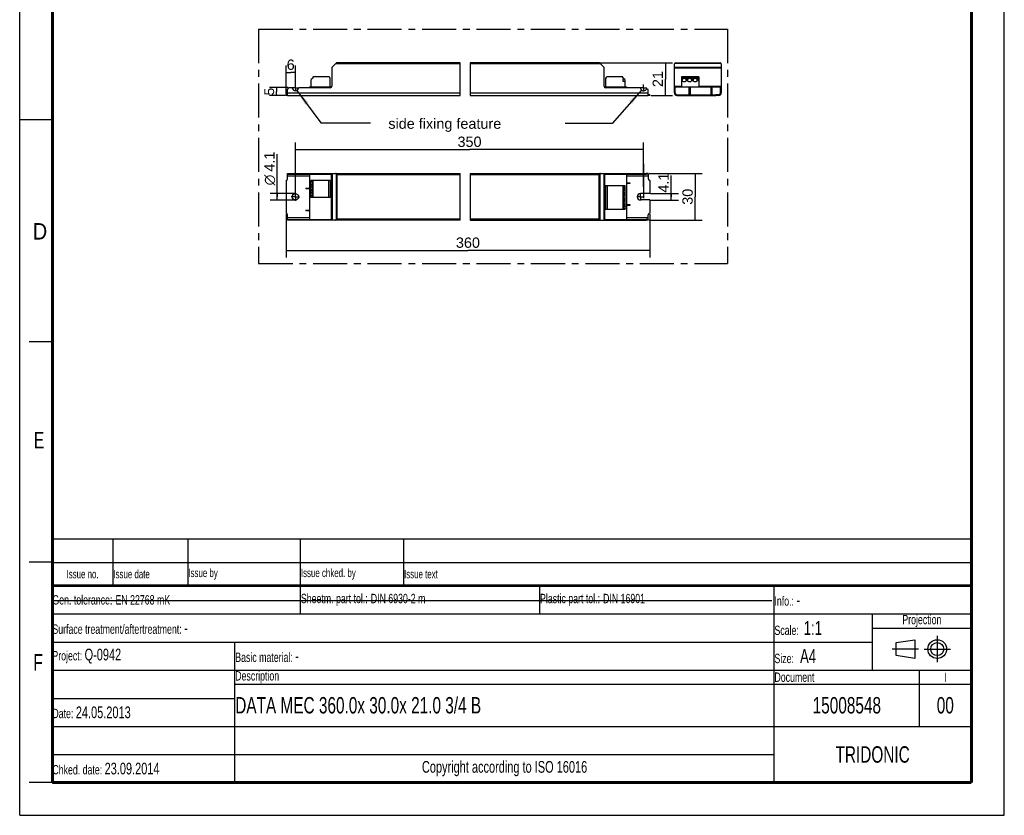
# Model space of a CAD drawing. Header units: millimetres. Extents: x 0 to 210, y 0 to 297.
# Tile 1 of 2: x 0 to 210, y 0 to 170. Entities that reach past the tile are written whole.
import ezdxf
from ezdxf.enums import TextEntityAlignment as Align

# ---------------------------------------------------------------- set-up
doc = ezdxf.new("R2010")
doc.units = ezdxf.units.MM
doc.header["$LTSCALE"] = 19.36
doc.linetypes.add('CENTER', pattern=[0.6, 0.375, -0.075, 0.075, -0.075])
doc.layers.get('0').update_dxf_attribs({"linetype": 'CONTINUOUS'})
for name, color, linetype in [('DEFAULT_1', 7, 'CENTER'), ('Z_AXIS', 7, 'CONTINUOUS'), ('Z_DIM_2D', 7, 'CONTINUOUS'), ('Z_NOTICE', 7, 'CONTINUOUS')]:
    doc.layers.add(name, color=color, linetype=linetype)
doc.styles.get("Standard").update_dxf_attribs({"font": 'txt', "width": 0.7})
doc.styles.add('TEXTSTYLE_2', font='txt', dxfattribs={"width": 0.75})
doc.styles.add('TEXTSTYLE_3', font='helveticaneueltw1g-ltcn.otf')
doc.styles.add('TEXTSTYLE_4', font='gdt', dxfattribs={"width": 0.7})
doc.dimstyles.new('DIMSTYLE_1', dxfattribs={"dimtxt": 2.2, "dimasz": 3.5, "dimexe": 1.5, "dimexo": 0, "dimgap": 0.55, "dimtad": 1, "dimdec": 1, "dimlfac": 3, "dimdsep": 46, "dimtxsty": 'TEXTSTYLE_3', "dimblk": '_FILLED', "dimblk1": '_FILLED', "dimblk2": '_FILLED', "dimcen": 0.09, "dimclrt": 5, "dimadec": 0, "dimazin": 0, "dimtp": 0.1, "dimtm": 0.1, "dimtfac": 1, "dimtdec": 1, "dimtofl": 0, "dimtmove": 0, "dimatfit": 3, "dimldrblk": '_FILLED', "dimfxl": 0, "dimtolj": 1, "dimarcsym": 0})
doc.dimstyles.new('DIMSTYLE_2', dxfattribs={"dimtxt": 2.2, "dimasz": 3.5, "dimexe": 1.5, "dimexo": 0, "dimgap": 0.55, "dimtad": 1, "dimdec": 1, "dimlfac": 3, "dimdsep": 46, "dimtxsty": 'TEXTSTYLE_3', "dimblk": '_FILLED', "dimblk1": '_FILLED', "dimblk2": '_FILLED', "dimcen": 0.09, "dimclrt": 5, "dimadec": 0, "dimazin": 0, "dimtp": 0.2, "dimtm": 0.2, "dimtfac": 1, "dimtdec": 1, "dimtofl": 0, "dimtmove": 0, "dimatfit": 3, "dimldrblk": '_FILLED', "dimfxl": 0, "dimtolj": 1, "dimarcsym": 0})
doc.dimstyles.new('DIMSTYLE_3', dxfattribs={"dimtxt": 2.2, "dimasz": 3.5, "dimexe": 1.5, "dimexo": 0, "dimgap": 0.55, "dimtad": 1, "dimdec": 1, "dimlfac": 3, "dimdsep": 46, "dimtxsty": 'TEXTSTYLE_3', "dimblk": '_FILLED', "dimblk1": '_FILLED', "dimblk2": '_FILLED', "dimcen": 0.09, "dimclrt": 5, "dimadec": 0, "dimazin": 0, "dimtp": 0.5, "dimtm": 0.5, "dimtfac": 1, "dimtdec": 1, "dimtofl": 0, "dimtmove": 0, "dimatfit": 3, "dimldrblk": '_FILLED', "dimfxl": 0, "dimtolj": 1, "dimarcsym": 0})
doc.dimstyles.new('DIMSTYLE_4', dxfattribs={"dimtxt": 2.1, "dimasz": 3.5, "dimexe": 1.5, "dimexo": 0, "dimgap": 0.525, "dimtad": 1, "dimdec": 1, "dimlfac": 3, "dimdsep": 46, "dimtxsty": 'TEXTSTYLE_3', "dimblk": '_FILLED', "dimblk1": '_FILLED', "dimblk2": '_FILLED', "dimcen": 0.09, "dimclrt": 5, "dimadec": 0, "dimazin": 0, "dimtp": 0.1, "dimtm": 0.1, "dimtfac": 1, "dimtdec": 1, "dimtofl": 0, "dimtmove": 0, "dimatfit": 3, "dimldrblk": '_FILLED', "dimfxl": 0, "dimtolj": 1, "dimarcsym": 0})
doc.dimstyles.get("Standard").update_dxf_attribs({"dimtxt": 3.5, "dimasz": 3.5, "dimexe": 1.5, "dimexo": 0, "dimtad": 1, "dimdec": 3, "dimdsep": 46, "dimtxsty": 'Standard', "dimblk": '_FILLED', "dimblk1": '_FILLED', "dimblk2": '_FILLED', "dimcen": 0.09, "dimclrt": 5, "dimadec": 0, "dimazin": 0, "dimtol": 1, "dimtp": 0.001, "dimtm": 0.001, "dimtfac": 1, "dimtdec": 3, "dimtofl": 0, "dimtmove": 0, "dimatfit": 3, "dimldrblk": '_FILLED', "dimfxl": 0, "dimtolj": 1, "dimarcsym": 0})

# ---------------------------------------------------------------- blocks, each defined once
blk = doc.blocks.new('SYMBOL_2_BL0', base_point=(192.31, 35.47))
at = {"color": 2, "linetype": 'Continuous'}
for p, q in [((186.91, 36.87), (190.91, 37.47)), ((186.91, 34.07), (186.91, 36.87)), ((190.91, 37.47), (190.91, 33.47)), ((190.91, 33.47), (186.91, 34.07))]:
    blk.add_line(p, q, dxfattribs=at)
for radius in [2, 1.4]:
    blk.add_circle((195.71, 35.47), radius, dxfattribs=at)
at = {"layer": 'DEFAULT_1', "color": 2, "linetype": 'CENTER'}
for p, q in [((195.71, 38.27), (195.71, 32.67)), ((191.71, 35.47), (186.11, 35.47)), ((192.91, 35.47), (198.5, 35.47))]:
    blk.add_line(p, q, dxfattribs=at)
blk = doc.blocks.new('*D2')
at = {"layer": 'Z_DIM_2D', "color": 2, "linetype": 'Continuous'}
for p, q in [((138.98, 131.98), (138.98, 136.55)), ((134.57, 132.66), (140.48, 132.66)), ((138.98, 132.66), (138.98, 131.98)), ((134.54, 131.29), (140.48, 131.29)), ((138.98, 131.29), (138.98, 131.98))]:
    blk.add_line(p, q, dxfattribs=at)
at = {"layer": 'Z_DIM_2D', "color": 5, "linetype": 'Continuous', "style": 'TEXTSTYLE_3'}
blk.add_text('4.1', height=2.2, rotation=90, dxfattribs=at).set_placement((138.43, 132.85))
blk = doc.blocks.new('_FILLED')
at = {"color": 0, "linetype": 'ByBlock'}
blk.add_solid([(0, 0), (-1, 0.125), (-1, -0.125)], dxfattribs=at)
blk = doc.blocks.new('_NONE')
blk = doc.blocks.new('*D3')
at = {"layer": 'Z_DIM_2D', "color": 2, "linetype": 'Continuous'}
for p, q in [((54.92, 131.98), (54.92, 141.04)), ((58.8, 132.66), (53.42, 132.66)), ((54.92, 132.66), (54.92, 131.98)), ((58.8, 131.29), (53.42, 131.29)), ((54.92, 131.29), (54.92, 131.98))]:
    blk.add_line(p, q, dxfattribs=at)
at = {"layer": 'Z_DIM_2D', "color": 5, "linetype": 'Continuous'}
for s, style, p in [('4.1', 'TEXTSTYLE_3', (54.37, 137.34)), ('n', 'TEXTSTYLE_4', (54.37, 134.41))]:
    blk.add_text(s, height=2.2, rotation=90, dxfattribs=dict(at, style=style)).set_placement(p)
blk = doc.blocks.new('*D4')
at = {"layer": 'Z_DIM_2D', "color": 2, "linetype": 'Continuous'}
for p, q in [((123.79, 160.59), (139.24, 160.59)), ((137.74, 160.59), (137.74, 157.09)), ((137.74, 153.59), (137.74, 157.09)), ((134.7, 153.59), (139.24, 153.59))]:
    blk.add_line(p, q, dxfattribs=at)
at = {"layer": 'Z_DIM_2D', "color": 5, "linetype": 'Continuous', "style": 'TEXTSTYLE_3'}
blk.add_text('21', height=2.2, rotation=90, dxfattribs=at).set_placement((137.19, 157.09), align=Align.CENTER)
blk = doc.blocks.new('*D5')
at = {"layer": 'Z_DIM_2D', "color": 2, "linetype": 'Continuous'}
for p, q in [((56.8, 153.86), (56.8, 160.01)), ((58.8, 155.9), (58.8, 160.01)), ((56.8, 158.51), (57.8, 158.51)), ((58.8, 158.51), (57.8, 158.51))]:
    blk.add_line(p, q, dxfattribs=at)
at = {"layer": 'Z_DIM_2D', "color": 5, "linetype": 'Continuous', "style": 'TEXTSTYLE_3'}
blk.add_text('6', height=2.2, dxfattribs=at).set_placement((57.8, 159.06), align=Align.CENTER)
blk = doc.blocks.new('*D6')
at = {"layer": 'Z_DIM_2D', "color": 2, "linetype": 'Continuous'}
for p, q in [((56.8, 128.25), (56.8, 119.04)), ((134.41, 128.25), (134.41, 119.04)), ((56.8, 120.54), (95.6, 120.54)), ((134.41, 120.54), (95.6, 120.54))]:
    blk.add_line(p, q, dxfattribs=at)
at = {"layer": 'Z_DIM_2D', "color": 5, "linetype": 'Continuous', "style": 'TEXTSTYLE_3'}
blk.add_text('360', height=2.2, dxfattribs=at).set_placement((95.6, 121.09), align=Align.CENTER)
blk = doc.blocks.new('*D7')
at = {"layer": 'Z_DIM_2D', "color": 2, "linetype": 'Continuous'}
for p, q in [((134.24, 136.98), (145.59, 136.98)), ((144.09, 136.98), (144.09, 131.98)), ((144.09, 126.98), (144.09, 131.98)), ((134.23, 126.98), (145.59, 126.98))]:
    blk.add_line(p, q, dxfattribs=at)
at = {"layer": 'Z_DIM_2D', "color": 5, "linetype": 'Continuous', "style": 'TEXTSTYLE_3'}
blk.add_text('30', height=2.2, rotation=90, dxfattribs=at).set_placement((143.54, 131.98), align=Align.CENTER)
blk = doc.blocks.new('*D8')
at = {"layer": 'Z_DIM_2D', "color": 2, "linetype": 'Continuous'}
for p, q in [((58.8, 132.86), (58.8, 143.57)), ((133.07, 134.08), (133.07, 143.57)), ((58.8, 142.07), (95.94, 142.07)), ((133.07, 142.07), (95.94, 142.07))]:
    blk.add_line(p, q, dxfattribs=at)
at = {"layer": 'Z_DIM_2D', "color": 5, "linetype": 'Continuous', "style": 'TEXTSTYLE_3'}
blk.add_text('350', height=2.2, dxfattribs=at).set_placement((95.94, 142.62), align=Align.CENTER)
blk = doc.blocks.new('*D9')
at = {"layer": 'Z_DIM_2D', "color": 2, "linetype": 'Continuous'}
for p, q in [((57.27, 155.26), (53.28, 155.26)), ((56.67, 153.59), (53.28, 153.59)), ((54.78, 155.26), (54.78, 154.42)), ((54.78, 153.59), (54.78, 154.42))]:
    blk.add_line(p, q, dxfattribs=at)
at = {"layer": 'Z_DIM_2D', "color": 5, "linetype": 'Continuous', "style": 'TEXTSTYLE_3'}
blk.add_text('5', height=2.1, rotation=90, dxfattribs=at).set_placement((54.26, 154.42), align=Align.CENTER)
blk = doc.blocks.new('*T11')
at = {"color": 0, "linetype": 'ByBlock', "lineweight": -2}
for p, q in [((0, 42), (196, 42)), ((0, 0), (0, 42)), ((53, 36), (53, 42)), ((104, 36), (104, 42)), ((154, 0), (154, 42)), ((196, 0), (196, 42)), ((0, 36), (196, 36)), ((175, 24), (175, 36)), ((175, 33), (196, 33)), ((0, 30), (175, 30)), ((39, 0), (39, 30)), ((0, 24), (196, 24)), ((185, 12), (185, 24)), ((39, 21), (196, 21)), ((0, 18), (39, 18)), ((0, 12), (196, 12)), ((0, 6), (154, 6)), ((0, 0), (196, 0))]:
    blk.add_line(p, q, dxfattribs=at)
at = {"color": 5, "linetype": 'Continuous'}
for s, insert, char_height, width, attachment_point in [('Gen. tolerance:\\H2.5; \\H2.0;EN 22768 mK', (0.06, 39), 2, 52.88, 4), ('Sheetm. part tol.:\\H2.5; \\H2.0;DIN 6930-2 m', (53.06, 39), 2, 50.88, 4), ('Plastic part tol.:\\H2.5; \\H2.0;DIN 16901', (104.06, 39), 2, 49.88, 4), ('Info.: \\H2.5;-', (154.06, 39), 2, 41.88, 4), ('Projection', (185.5, 34.5), 2, 20.88, 5), ('Surface treatment/aftertreatment: \\H2.5;-', (0.06, 33), 2, 153.88, 4), ('Scale:  \\H3.0;1:1', (154.06, 33), 2, 20.88, 4), ('Project: \\H2.5;Q-0942', (0.06, 27), 2, 38.88, 4), ('Basic material: \\H2.5;-', (39.06, 27), 2, 114.88, 4), ('Size: \\H3.0; A4', (154.06, 27), 2, 20.88, 4), ('Description', (39.06, 22.5), 2, 114.88, 4), ('Document', (154.06, 22.5), 2, 30.88, 4), ('I', (190.5, 22.5), 2, 10.88, 5), ('Date: \\H2.5;24.05.2013', (0.06, 15), 2, 38.88, 4), ('TRIDONIC', (175, 6), 3.5, 41.88, 5), ('Chked. date: \\H2.5;23.09.2014', (0.06, 3), 2, 38.88, 4), ('Copyright according to ISO 16016', (96.5, 3), 2.5, 114.88, 5)]:
    blk.add_mtext(s, dxfattribs=dict(at, insert=insert, char_height=char_height, width=width, attachment_point=attachment_point))
at = {"color": 7, "linetype": 'Continuous', "char_height": 3.5}
for s, insert, width, attachment_point in [('DATA MEC 360.0x 30.0x 21.0 3/4 B', (39.06, 16.5), 114.88, 4), ('15008548', (169.5, 16.5), 30.88, 5), ('00', (190.5, 16.5), 10.88, 5)]:
    blk.add_mtext(s, dxfattribs=dict(at, insert=insert, width=width, attachment_point=attachment_point))
blk = doc.blocks.new('*T12')
at = {"color": 0, "linetype": 'ByBlock', "lineweight": -2}
for p, q in [((0, 10), (196, 10)), ((0, 0), (0, 10)), ((13, 0), (13, 10)), ((29, 0), (29, 10)), ((53, 0), (53, 10)), ((75, 0), (75, 10)), ((196, 0), (196, 10)), ((0, 5), (196, 5)), ((0, 0), (196, 0))]:
    blk.add_line(p, q, dxfattribs=at)
at = {"color": 5, "linetype": 'Continuous', "char_height": 1.8}
for s, insert, width, attachment_point in [('Issue no.', (6.5, 2.5), 12.88, 5), ('Issue date ', (13.06, 2.5), 15.88, 4), ('Issue by ', (29.06, 2.5), 23.88, 4), ('Issue chked. by', (53.06, 2.5), 21.88, 4), ('Issue text ', (75.06, 2.5), 120.88, 4)]:
    blk.add_mtext(s, dxfattribs=dict(at, insert=insert, width=width, attachment_point=attachment_point))

msp = doc.modelspace()

# ---------------------------------------------------------------- linework, layer by layer
at = {"color": 2, "linetype": 'Continuous'}
for p, q in [((0, 0), (0, 297)), ((210, 0), (210, 297)), ((93.95, 153.588), (93.95, 160.588)), ((96.061, 160.588), (96.061, 153.588)), ((0, 148.5), (7, 148.5)), ((93.95, 126.976), (93.95, 136.976)), ((96.061, 136.976), (96.061, 126.976)), ((7, 101), (2, 101)), ((7, 54), (2, 54)), ((7, 7), (2, 7)), ((0, 0), (210, 0))]:
    msp.add_line(p, q, dxfattribs=at)
at = {"color": 7, "linetype": 'Continuous'}
for p, q in [((66.636, 159.657), (67.499, 160.52)), ((93.95, 160.588), (67.664, 160.588)), ((123.544, 160.588), (96.061, 160.588)), ((123.709, 160.52), (124.572, 159.657)), ((139.634, 154.122), (139.634, 160.355)), ((139.868, 160.588), (149.401, 160.588)), ((149.634, 160.355), (149.634, 154.122)), ((66.567, 159.492), (66.567, 155.588)), ((124.641, 155.588), (124.641, 159.492)), ((61.801, 155.405), (61.801, 155.255)), ((61.801, 155.405), (66.512, 155.405)), ((124.696, 155.405), (129.407, 155.405)), ((129.407, 155.405), (129.407, 155.255)), ((139.801, 154.122), (139.801, 155.405)), ((139.801, 155.405), (149.468, 155.405)), ((149.468, 154.122), (149.468, 155.405)), ((57.134, 153.588), (57.134, 154.922)), ((57.134, 153.588), (93.95, 153.588)), ((57.984, 155.255), (57.467, 155.255)), ((66.234, 155.255), (59.617, 155.255)), ((96.061, 153.588), (134.074, 153.588)), ((132.257, 155.255), (124.974, 155.255)), ((134.074, 153.588), (134.074, 154.678)), ((139.634, 155.255), (139.801, 155.255)), ((140.168, 153.755), (140.801, 153.755)), ((140.168, 153.588), (140.801, 153.588)), ((142.801, 155.255), (142.968, 155.255)), ((142.801, 153.755), (142.801, 155.255)), ((142.968, 155.255), (142.968, 153.755)), ((147.468, 155.255), (147.634, 155.255)), ((147.468, 153.755), (147.468, 155.255)), ((147.634, 155.255), (147.634, 153.755)), ((149.101, 153.755), (148.468, 153.755)), ((149.101, 153.588), (148.468, 153.588)), ((149.468, 155.255), (149.634, 155.255)), ((57.134, 135.809), (57.134, 136.976)), ((57.134, 136.976), (93.95, 136.976)), ((57.134, 136.809), (66.512, 136.809)), ((61.801, 136.809), (61.801, 127.143)), ((66.512, 127.143), (66.512, 136.809)), ((66.567, 136.976), (66.567, 126.976)), ((96.061, 136.976), (133.597, 136.976)), ((124.641, 136.976), (124.641, 126.976)), ((124.696, 136.809), (133.597, 136.809)), ((124.696, 136.809), (124.696, 127.143)), ((129.407, 136.809), (129.407, 127.143)), ((134.074, 136.809), (134.074, 135.809)), ((129.407, 134.976), (130.157, 134.976)), ((130.157, 134.809), (129.407, 134.809)), ((130.157, 134.976), (130.157, 134.809)), ((61.051, 133.809), (61.051, 133.643)), ((61.051, 133.809), (61.801, 133.809)), ((61.801, 133.643), (61.051, 133.643)), ((129.407, 130.309), (130.157, 130.309)), ((130.157, 130.309), (130.157, 130.143)), ((57.134, 126.976), (57.134, 128.143)), ((61.051, 129.143), (61.051, 128.976)), ((61.051, 129.143), (61.801, 129.143)), ((61.801, 128.976), (61.051, 128.976)), ((130.157, 130.143), (129.407, 130.143)), ((134.074, 127.143), (134.074, 128.143)), ((57.134, 127.143), (66.512, 127.143)), ((93.95, 126.976), (57.134, 126.976)), ((96.061, 126.976), (133.597, 126.976)), ((124.696, 127.143), (133.597, 127.143)), ((7.1, 45.829), (160.431, 45.819))]:
    msp.add_line(p, q, dxfattribs=at)
at = {"color": 9, "linetype": 'Continuous'}
for p, q in [((93.95, 160.355), (67.334, 160.355)), ((123.874, 160.355), (96.061, 160.355)), ((139.634, 159.657), (149.634, 159.657)), ((139.703, 160.52), (149.566, 160.52)), ((139.634, 159.492), (149.634, 159.492)), ((139.634, 155.588), (141.151, 155.588)), ((144.818, 155.588), (149.634, 155.588)), ((57.134, 154.122), (93.95, 154.122)), ((96.061, 154.122), (134.074, 154.122)), ((139.634, 154.922), (139.801, 154.922)), ((149.468, 154.922), (149.634, 154.922)), ((57.467, 136.976), (57.467, 136.809)), ((57.984, 136.809), (57.984, 136.976)), ((58.147, 136.809), (58.147, 136.976)), ((59.454, 136.976), (59.454, 136.809)), ((59.617, 136.976), (59.617, 136.809)), ((66.234, 136.976), (66.234, 136.809)), ((66.636, 136.976), (66.636, 126.976)), ((67.499, 136.908), (67.499, 127.044)), ((67.664, 136.743), (67.664, 127.209)), ((67.664, 136.743), (93.95, 136.743)), ((96.061, 136.743), (123.544, 136.743)), ((123.544, 136.743), (123.544, 127.209)), ((123.709, 136.908), (123.709, 127.044)), ((124.572, 136.976), (124.572, 126.976)), ((124.974, 136.809), (124.974, 136.976)), ((132.257, 136.809), (132.257, 136.976)), ((132.421, 136.809), (132.421, 136.976)), ((57.134, 136.443), (61.801, 136.443)), ((129.407, 136.443), (134.074, 136.443)), ((61.801, 127.509), (57.134, 127.509)), ((57.467, 127.143), (57.467, 126.976)), ((57.984, 126.976), (57.984, 127.143)), ((58.147, 126.976), (58.147, 127.143)), ((59.454, 127.143), (59.454, 126.976)), ((59.617, 127.143), (59.617, 126.976)), ((66.234, 127.143), (66.234, 126.976)), ((93.95, 127.209), (67.664, 127.209)), ((123.544, 127.209), (96.061, 127.209)), ((124.974, 126.976), (124.974, 127.143)), ((134.074, 127.509), (129.407, 127.509)), ((132.257, 126.976), (132.257, 127.143)), ((132.421, 126.976), (132.421, 127.143))]:
    msp.add_line(p, q, dxfattribs=at)
at = {"color": 7, "linetype": 'Continuous'}
for points, const_width in [([(7, 7), (7, 290)], 0.7), ([(203, 7), (203, 290)], 0.7), ([(7, 49), (203, 49)], 0.5), ([(7, 7), (203, 7)], 0.7)]:
    msp.add_lwpolyline(points, dxfattribs=dict(at, const_width=const_width))
for points in [[(67.499, 136.908), (67.478, 136.927), (67.454, 136.943), (67.427, 136.957), (67.398, 136.967), (67.367, 136.973), (67.334, 136.976)], [(67.55, 136.856), (67.524, 136.883), (67.499, 136.908)], [(67.664, 136.743), (67.635, 136.772), (67.606, 136.801), (67.55, 136.856)], [(123.658, 136.856), (123.602, 136.801), (123.573, 136.772), (123.544, 136.743)], [(123.709, 136.908), (123.684, 136.883), (123.658, 136.856)], [(123.874, 136.976), (123.841, 136.973), (123.81, 136.967), (123.781, 136.957), (123.754, 136.943), (123.73, 136.927), (123.709, 136.908)], [(67.334, 126.976), (67.367, 126.979), (67.398, 126.985), (67.427, 126.996), (67.454, 127.009), (67.478, 127.025), (67.499, 127.044)], [(67.55, 127.096), (67.524, 127.069), (67.499, 127.044)], [(67.664, 127.209), (67.635, 127.18), (67.606, 127.152), (67.55, 127.096)], [(123.544, 127.209), (123.573, 127.18), (123.602, 127.152), (123.658, 127.096)], [(123.658, 127.096), (123.684, 127.069), (123.709, 127.044)], [(123.709, 127.044), (123.73, 127.025), (123.754, 127.009), (123.781, 126.996), (123.81, 126.985), (123.841, 126.979), (123.874, 126.976)]]:
    msp.add_lwpolyline(points, dxfattribs=at)
for centre, radius, start, end in [((66.801, 159.492), 0.233, 135, 180), ((67.664, 160.355), 0.233, 90, 135), ((123.544, 160.355), 0.233, 45, 90), ((124.407, 159.492), 0.233, 0, 45), ((139.868, 160.355), 0.233, 90, 180), ((149.401, 160.355), 0.233, 0, 90), ((66.234, 155.588), 0.333, 270, 360), ((124.974, 155.588), 0.333, 180, 270), ((57.467, 154.922), 0.333, 90, 180), ((57.984, 155.088), 0.167, 11.53696, 90), ((58.801, 155.255), 0.667, 191.53696, 348.46304), ((59.617, 155.088), 0.167, 90, 168.46304), ((132.257, 155.088), 0.167, 11.53696, 90), ((133.074, 155.255), 0.667, 191.53696, 321.61591), ((140.168, 154.122), 0.533, 180, 270), ((140.168, 154.122), 0.367, 180, 270), ((149.101, 154.122), 0.533, 270, 360), ((149.101, 154.122), 0.367, 270, 360)]:
    msp.add_arc(centre, radius, start, end, dxfattribs=at)
at = {"layer": 'DEFAULT_1', "color": 5, "linetype": 'CENTER'}
for p, q in [((50.967, 167.757), (50.967, 117.744)), ((50.967, 167.757), (150.982, 167.757)), ((150.982, 167.757), (150.982, 117.744)), ((50.967, 117.744), (150.982, 117.744))]:
    msp.add_line(p, q, dxfattribs=at)
at = {"layer": 'Z_AXIS', "color": 7, "linetype": 'Continuous'}
for p, q in [((65.901, 157.538), (62.601, 157.538)), ((128.607, 157.538), (125.307, 157.538)), ((141.151, 157.538), (141.151, 155.405)), ((144.818, 157.538), (141.151, 157.538)), ((144.818, 157.538), (144.818, 155.405)), ((62.067, 156.734), (62.067, 155.405)), ((62.505, 157.309), (62.165, 156.97)), ((62.534, 157.472), (62.534, 157.38)), ((66.234, 155.405), (66.234, 157.205)), ((124.974, 157.205), (124.974, 155.405)), ((128.641, 157.13), (128.882, 157.13)), ((128.641, 157.13), (128.641, 156.614)), ((128.641, 156.614), (129.141, 156.614)), ((128.674, 157.38), (128.674, 157.472)), ((129.043, 156.969), (128.703, 157.309)), ((129.141, 155.405), (129.141, 156.734)), ((56.801, 153.588), (56.801, 153.755)), ((57.134, 153.755), (56.801, 153.755)), ((57.134, 153.588), (56.801, 153.588)), ((134.407, 153.755), (134.074, 153.755)), ((134.407, 153.588), (134.074, 153.588)), ((134.407, 153.755), (134.407, 153.588)), ((140.801, 153.755), (148.468, 153.755)), ((140.801, 153.588), (148.468, 153.588)), ((141.134, 153.588), (141.134, 153.755)), ((143.951, 153.588), (143.951, 153.755)), ((145.318, 153.588), (145.318, 153.755)), ((148.134, 153.588), (148.134, 153.755)), ((134.074, 136.976), (133.597, 136.976)), ((133.597, 136.809), (133.597, 136.976)), ((134.074, 136.809), (133.597, 136.809)), ((134.074, 136.976), (134.074, 136.809)), ((56.801, 135.476), (56.801, 132.659)), ((62.067, 131.793), (62.067, 135.459)), ((66.234, 135.459), (62.067, 135.459)), ((62.534, 131.793), (62.534, 135.459)), ((66.234, 135.459), (66.234, 131.793)), ((134.407, 135.476), (134.407, 132.659)), ((56.801, 132.659), (56.834, 132.659)), ((56.901, 131.359), (56.901, 132.593)), ((129.141, 134.309), (124.974, 134.309)), ((124.974, 134.309), (124.974, 129.343)), ((128.674, 134.309), (128.674, 129.343)), ((129.141, 129.343), (129.141, 134.309)), ((134.407, 132.659), (132.407, 132.659)), ((56.801, 131.293), (56.801, 128.476)), ((56.801, 131.293), (56.834, 131.293)), ((66.234, 131.793), (62.067, 131.793)), ((134.407, 131.293), (132.407, 131.293)), ((134.407, 131.293), (134.407, 128.476)), ((124.974, 129.343), (129.141, 129.343)), ((134.074, 127.143), (133.597, 127.143)), ((133.597, 126.976), (133.597, 127.143)), ((134.074, 126.976), (133.597, 126.976)), ((134.074, 127.143), (134.074, 126.976))]:
    msp.add_line(p, q, dxfattribs=at)
at = {"layer": 'Z_AXIS', "color": 9, "linetype": 'CENTER'}
for p, q in [((58.801, 155.255), (58.801, 155.926)), ((133.074, 155.255), (133.074, 155.957)), ((58.801, 155.255), (58.13, 155.255)), ((58.801, 155.255), (58.801, 154.584)), ((58.801, 155.255), (59.471, 155.255)), ((133.074, 155.255), (132.372, 155.255)), ((133.074, 155.255), (133.776, 155.255)), ((133.074, 155.255), (133.074, 154.553)), ((133.074, 138.976), (133.074, 130.763)), ((58.801, 131.976), (58.801, 132.859)), ((132.407, 131.976), (132.407, 132.759)), ((58.801, 131.976), (57.918, 131.976)), ((58.801, 131.976), (58.801, 131.093)), ((58.801, 131.976), (59.683, 131.976)), ((132.407, 131.976), (131.624, 131.976)), ((132.407, 131.976), (133.19, 131.976)), ((132.407, 131.976), (132.407, 131.193))]:
    msp.add_line(p, q, dxfattribs=at)
at = {"layer": 'Z_AXIS', "color": 9, "linetype": 'Continuous'}
for p, q in [((144.818, 157.472), (141.151, 157.472)), ((144.818, 157.38), (141.151, 157.38)), ((144.818, 157.309), (141.151, 157.309)), ((141.33, 156.97), (141.151, 156.97)), ((141.342, 156.734), (141.151, 156.734)), ((142.509, 156.734), (142.093, 156.734)), ((142.496, 156.97), (142.105, 156.97)), ((143.675, 156.734), (143.26, 156.734)), ((143.663, 156.97), (143.272, 156.97)), ((144.818, 156.734), (144.426, 156.734)), ((144.818, 156.97), (144.439, 156.97)), ((140.801, 153.755), (140.801, 153.588)), ((144.018, 153.755), (144.018, 153.588)), ((145.251, 153.755), (145.251, 153.588)), ((148.468, 153.755), (148.468, 153.588)), ((62.165, 135.281), (62.165, 135.459)), ((62.165, 134.114), (62.165, 134.505)), ((62.505, 131.793), (62.505, 135.459)), ((62.601, 131.793), (62.601, 135.459)), ((65.901, 131.793), (65.901, 135.459)), ((62.165, 132.947), (62.165, 133.338)), ((125.307, 134.309), (125.307, 129.343)), ((128.607, 134.309), (128.607, 129.343)), ((128.703, 134.309), (128.703, 129.343)), ((129.043, 134.309), (129.043, 134.097)), ((129.043, 133.355), (129.043, 132.93)), ((62.165, 131.793), (62.165, 132.172)), ((129.043, 132.189), (129.043, 131.763)), ((129.043, 131.022), (129.043, 130.597)), ((129.043, 129.855), (129.043, 129.43))]:
    msp.add_line(p, q, dxfattribs=at)
at = {"layer": 'Z_AXIS', "color": 7, "linetype": 'Continuous'}
for points in [[(62.067, 135.268), (62.068, 135.276), (62.071, 135.282), (62.075, 135.287), (62.081, 135.29), (62.088, 135.292), (62.097, 135.293)], [(62.097, 134.493), (62.088, 134.493), (62.08, 134.495), (62.075, 134.499), (62.071, 134.503), (62.068, 134.51), (62.067, 134.517)], [(62.097, 135.293), (62.11, 135.292), (62.126, 135.289)], [(62.126, 134.496), (62.115, 134.494), (62.106, 134.493), (62.097, 134.493)], [(62.126, 135.289), (62.144, 135.286), (62.165, 135.281)], [(62.165, 134.505), (62.151, 134.501), (62.138, 134.498), (62.126, 134.496)], [(62.165, 134.505), (62.209, 134.519), (62.249, 134.537), (62.286, 134.558), (62.319, 134.582), (62.349, 134.609), (62.375, 134.638), (62.398, 134.668), (62.417, 134.699), (62.433, 134.731), (62.445, 134.763), (62.455, 134.795), (62.462, 134.828), (62.466, 134.86), (62.467, 134.892), (62.466, 134.924), (62.462, 134.957), (62.455, 134.989), (62.446, 135.021), (62.433, 135.053), (62.418, 135.085), (62.398, 135.117), (62.376, 135.147), (62.35, 135.176), (62.32, 135.203), (62.286, 135.227), (62.25, 135.249), (62.209, 135.266), (62.165, 135.281)], [(62.067, 134.102), (62.068, 134.109), (62.071, 134.115), (62.075, 134.12), (62.081, 134.124), (62.088, 134.125), (62.097, 134.126)], [(62.097, 133.326), (62.088, 133.327), (62.08, 133.329), (62.075, 133.332), (62.071, 133.337), (62.068, 133.343), (62.067, 133.351)], [(62.067, 132.935), (62.068, 132.943), (62.071, 132.949), (62.075, 132.954), (62.081, 132.957), (62.088, 132.959), (62.097, 132.959)], [(62.097, 134.126), (62.11, 134.125), (62.126, 134.123)], [(62.126, 133.329), (62.115, 133.328), (62.106, 133.326), (62.097, 133.326)], [(62.097, 132.959), (62.11, 132.958), (62.126, 132.956)], [(62.126, 134.123), (62.144, 134.119), (62.165, 134.114)], [(62.165, 133.338), (62.151, 133.335), (62.138, 133.332), (62.126, 133.329)], [(62.126, 132.956), (62.144, 132.952), (62.165, 132.947)], [(62.165, 133.338), (62.209, 133.352), (62.249, 133.37), (62.286, 133.391), (62.319, 133.416), (62.349, 133.442), (62.375, 133.471), (62.398, 133.501), (62.417, 133.532), (62.433, 133.564), (62.445, 133.596), (62.455, 133.629), (62.462, 133.661), (62.466, 133.693), (62.467, 133.725), (62.466, 133.758), (62.462, 133.79), (62.455, 133.822), (62.446, 133.854), (62.433, 133.887), (62.418, 133.919), (62.398, 133.95), (62.376, 133.98), (62.35, 134.009), (62.32, 134.036), (62.286, 134.061), (62.25, 134.082), (62.209, 134.1), (62.165, 134.114)], [(62.165, 132.172), (62.209, 132.186), (62.249, 132.203), (62.286, 132.225), (62.319, 132.249), (62.349, 132.276), (62.375, 132.304), (62.398, 132.334), (62.417, 132.366), (62.433, 132.398), (62.445, 132.43), (62.455, 132.462), (62.462, 132.494), (62.466, 132.527), (62.467, 132.559), (62.466, 132.591), (62.462, 132.623), (62.455, 132.655), (62.446, 132.688), (62.433, 132.72), (62.418, 132.752), (62.398, 132.783), (62.376, 132.814), (62.35, 132.843), (62.32, 132.869), (62.286, 132.894), (62.25, 132.915), (62.209, 132.933), (62.165, 132.947)], [(129.043, 134.097), (129.002, 134.083), (128.964, 134.066), (128.929, 134.046), (128.897, 134.022), (128.869, 133.997), (128.844, 133.969), (128.823, 133.94), (128.805, 133.911), (128.79, 133.88), (128.778, 133.849), (128.769, 133.819), (128.762, 133.788), (128.758, 133.757), (128.757, 133.726)], [(128.757, 133.726), (128.758, 133.695), (128.762, 133.665), (128.768, 133.634), (128.777, 133.603), (128.789, 133.573), (128.804, 133.542), (128.822, 133.512), (128.844, 133.483), (128.869, 133.456), (128.897, 133.43), (128.928, 133.407), (128.963, 133.386), (129.001, 133.369), (129.043, 133.355)], [(129.043, 132.93), (129.002, 132.916), (128.964, 132.899), (128.929, 132.879), (128.897, 132.856), (128.869, 132.83), (128.844, 132.803), (128.823, 132.774), (128.805, 132.744), (128.79, 132.713), (128.778, 132.683), (128.769, 132.652), (128.762, 132.621), (128.758, 132.59), (128.757, 132.559)], [(128.757, 132.559), (128.758, 132.529), (128.762, 132.498), (128.768, 132.467), (128.777, 132.437), (128.789, 132.406), (128.804, 132.376), (128.822, 132.346), (128.844, 132.317), (128.869, 132.289), (128.897, 132.264), (128.928, 132.24), (128.963, 132.22), (129.001, 132.203), (129.043, 132.189)], [(129.111, 134.109), (129.106, 134.109), (129.094, 134.108), (129.079, 134.105), (129.062, 134.102), (129.043, 134.097)], [(129.043, 133.355), (129.057, 133.352), (129.071, 133.348), (129.083, 133.346), (129.094, 133.344), (129.105, 133.343), (129.111, 133.343)], [(129.111, 132.943), (129.106, 132.943), (129.094, 132.941), (129.079, 132.939), (129.062, 132.935), (129.043, 132.93)], [(129.141, 134.084), (129.14, 134.092), (129.137, 134.099), (129.132, 134.104), (129.125, 134.108), (129.116, 134.109), (129.111, 134.109)], [(129.111, 133.343), (129.114, 133.343), (129.122, 133.344), (129.128, 133.346), (129.134, 133.349), (129.137, 133.354), (129.14, 133.36), (129.141, 133.368)], [(129.141, 132.917), (129.14, 132.926), (129.137, 132.933), (129.132, 132.938), (129.125, 132.941), (129.116, 132.943), (129.111, 132.943)], [(62.097, 132.159), (62.088, 132.16), (62.08, 132.162), (62.075, 132.165), (62.071, 132.17), (62.068, 132.176), (62.067, 132.184)], [(62.126, 132.163), (62.115, 132.161), (62.106, 132.16), (62.097, 132.159)], [(62.165, 132.172), (62.151, 132.168), (62.138, 132.165), (62.126, 132.163)], [(129.043, 131.763), (129.002, 131.75), (128.964, 131.733), (128.929, 131.712), (128.897, 131.689), (128.869, 131.663), (128.844, 131.636), (128.823, 131.607), (128.805, 131.577), (128.79, 131.547), (128.778, 131.516), (128.769, 131.485), (128.762, 131.454), (128.758, 131.423), (128.757, 131.393)], [(128.757, 131.393), (128.758, 131.362), (128.762, 131.331), (128.768, 131.301), (128.777, 131.27), (128.789, 131.239), (128.804, 131.209), (128.822, 131.179), (128.844, 131.15), (128.869, 131.123), (128.897, 131.097), (128.928, 131.074), (128.963, 131.053), (129.001, 131.036), (129.043, 131.022)], [(129.043, 130.597), (129.002, 130.583), (128.964, 130.566), (128.929, 130.546), (128.897, 130.522), (128.869, 130.497), (128.844, 130.469), (128.823, 130.44), (128.805, 130.411), (128.79, 130.38), (128.778, 130.349), (128.769, 130.319), (128.762, 130.288), (128.758, 130.257), (128.757, 130.226)], [(128.757, 130.226), (128.758, 130.195), (128.762, 130.165), (128.768, 130.134), (128.777, 130.103), (128.789, 130.073), (128.804, 130.042), (128.822, 130.012), (128.844, 129.983), (128.869, 129.956), (128.897, 129.93), (128.928, 129.907), (128.963, 129.886), (129.001, 129.869), (129.043, 129.855)], [(129.043, 132.189), (129.057, 132.185), (129.071, 132.182), (129.083, 132.179), (129.094, 132.177), (129.105, 132.176), (129.111, 132.176)], [(129.043, 131.763), (129.062, 131.768), (129.079, 131.772), (129.094, 131.775), (129.106, 131.776), (129.111, 131.776)], [(129.111, 131.009), (129.105, 131.01), (129.094, 131.011), (129.083, 131.013), (129.071, 131.015), (129.057, 131.018), (129.043, 131.022)], [(129.043, 130.597), (129.062, 130.602), (129.079, 130.605), (129.094, 130.608), (129.106, 130.609), (129.111, 130.609)], [(129.111, 132.176), (129.114, 132.176), (129.122, 132.177), (129.128, 132.179), (129.134, 132.183), (129.137, 132.187), (129.14, 132.194), (129.141, 132.202)], [(129.111, 131.776), (129.116, 131.776), (129.125, 131.774), (129.132, 131.771), (129.137, 131.766), (129.14, 131.759), (129.141, 131.75)], [(129.141, 131.035), (129.14, 131.027), (129.137, 131.021), (129.134, 131.016), (129.128, 131.012), (129.122, 131.01), (129.114, 131.009), (129.111, 131.009)], [(129.111, 130.609), (129.116, 130.609), (129.125, 130.608), (129.132, 130.604), (129.137, 130.599), (129.14, 130.592), (129.141, 130.584)], [(129.043, 129.43), (129.012, 129.42), (128.982, 129.408), (128.954, 129.394), (128.928, 129.379), (128.904, 129.361), (128.882, 129.343)], [(129.111, 129.843), (129.105, 129.843), (129.094, 129.844), (129.083, 129.846), (129.071, 129.848), (129.057, 129.852), (129.043, 129.855)], [(129.043, 129.43), (129.062, 129.435), (129.079, 129.439), (129.094, 129.441), (129.106, 129.443), (129.111, 129.443)], [(129.141, 129.868), (129.14, 129.86), (129.137, 129.854), (129.134, 129.849), (129.128, 129.846), (129.122, 129.844), (129.114, 129.843), (129.111, 129.843)], [(129.111, 129.443), (129.116, 129.443), (129.125, 129.441), (129.132, 129.438), (129.137, 129.433), (129.14, 129.426), (129.141, 129.417)]]:
    msp.add_lwpolyline(points, dxfattribs=at)
for centre, radius in [((141.718, 156.872), 0.4), ((142.884, 156.872), 0.4), ((144.051, 156.872), 0.4), ((58.801, 131.976), 0.683)]:
    msp.add_circle(centre, radius, dxfattribs=at)
for centre, radius, start, end in [((62.601, 157.472), 0.0667, 90, 180), ((65.901, 157.205), 0.333, 0, 90), ((125.307, 157.205), 0.333, 90, 180), ((128.607, 157.472), 0.0667, 0, 90), ((62.401, 156.734), 0.333, 135, 180), ((62.434, 157.38), 0.1, 315, 360), ((128.774, 157.38), 0.1, 180, 225), ((128.807, 156.734), 0.333, 0, 45), ((133.807, 154.678), 0.267, 0, 142.21684), ((56.801, 135.809), 0.333, 270, 360), ((134.407, 135.809), 0.333, 180, 270), ((56.834, 132.593), 0.0667, 0, 90), ((132.407, 131.976), 0.683, 90, 270), ((56.834, 131.359), 0.0667, 270, 360), ((56.801, 128.143), 0.333, 0, 90), ((134.407, 128.143), 0.333, 90, 180)]:
    msp.add_arc(centre, radius, start, end, dxfattribs=at)

# ---------------------------------------------------------------- block references
for name, p in [('*T12', (6.914, 48.96)), ('*T11', (6.914, 6.96))]:
    msp.add_blockref(name, p)
at = {"color": 2, "linetype": 'Continuous'}
msp.add_blockref('SYMBOL_2_BL0', (192.305, 35.47), dxfattribs=at)

# ---------------------------------------------------------------- texts
at = {"color": 5, "linetype": 'Continuous', "style": 'TEXTSTYLE_2'}
for s, width, p in [('D', 0.904762, (2.807, 122.857)), ('E', 0.714286, (3.002, 78.302)), ('F', 0.714286, (2.922, 30.897))]:
    msp.add_text(s, height=3.5, dxfattribs=dict(at, width=width)).set_placement(p)
at = {"layer": 'Z_NOTICE', "color": 5, "linetype": 'Continuous', "style": 'TEXTSTYLE_3'}
msp.add_text('side fixing feature                ', height=2.2, dxfattribs=at).set_placement((116.371, 146.485), align=Align.RIGHT)

# ---------------------------------------------------------------- dimensions: what is measured, and where the dimension line sits
at = {"layer": 'Z_DIM_2D', "color": 2, "linetype": 'Continuous'}
for base, p1, p2, angle, dimstyle, picture, middle in [((56.801, 158.506), (58.801, 155.905), (56.801, 153.86), 180, 'DIMSTYLE_1', '*D5', (57.801, 158.506)), ((137.739, 153.588), (123.788, 160.588), (134.701, 153.588), 270, 'DIMSTYLE_2', '*D4', (137.739, 157.088)), ((54.782, 155.255), (56.666, 153.588), (57.274, 155.255), 90, 'DIMSTYLE_4', '*D9', (54.782, 154.422)), ((144.095, 136.976), (134.232, 126.976), (134.24, 136.976), 90, 'DIMSTYLE_2', '*D7', (144.095, 131.976)), ((138.985, 132.659), (134.536, 131.293), (134.567, 132.659), 90, 'DIMSTYLE_1', '*D2', (138.985, 134.7))]:
    dim = msp.add_linear_dim(base=base, p1=p1, p2=p2, angle=angle, dimstyle=dimstyle, override={"dimblk1": 'NONE', "dimblk2": 'NONE', "dimsah": 1}, dxfattribs=at)
    dim.commit()
    dim.dimension.update_dxf_attribs({"geometry": picture, "text_midpoint": middle, "dimtype": 160})
for base, p1, p2, picture, middle in [((133.074, 142.071), (58.801, 132.859), (133.074, 134.078), '*D8', (95.937, 142.071)), ((134.407, 120.539), (56.801, 128.251), (134.407, 128.248), '*D6', (95.604, 120.539))]:
    dim = msp.add_linear_dim(base=base, p1=p1, p2=p2, dimstyle='DIMSTYLE_3', override={"dimblk1": 'NONE', "dimblk2": 'NONE', "dimsah": 1}, dxfattribs=at)
    dim.commit()
    dim.dimension.update_dxf_attribs({"geometry": picture, "text_midpoint": middle, "dimtype": 160})
dim = msp.add_linear_dim(base=(54.921, 131.293), p1=(58.801, 132.659), p2=(58.801, 131.293), angle=270, text='%%c<>', dimstyle='DIMSTYLE_1', override={"dimblk1": 'NONE', "dimblk2": 'NONE', "dimsah": 1}, dxfattribs=at)
dim.commit()
dim.dimension.update_dxf_attribs({"geometry": '*D3', "text_midpoint": (54.921, 137.722), "dimtype": 160})

# ---------------------------------------------------------------- leaders
at = {"layer": 'Z_NOTICE', "color": 2, "linetype": 'Continuous'}
for points in [[(59.144, 154.684), (64.235, 147.738), (74.847, 147.738)], [(132.641, 154.748), (126.34, 147.585), (116.371, 147.585)]]:
    msp.add_leader(points, dimstyle='Standard', override={"dimtad": 0}, dxfattribs=at)

doc.saveas('drawing.dxf')
